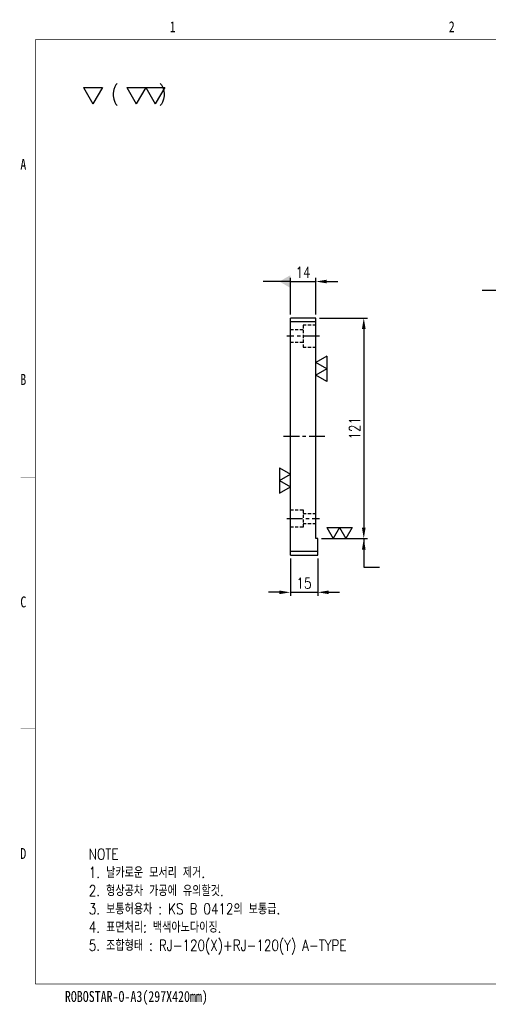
# Model space of a CAD drawing. Extents: x -12877 to 1739, y -9724 to -1345.
# Tile 1 of 2: x -12815 to -12558, y -9724 to -9184. Entities that reach past the tile are written whole.
import ezdxf
from ezdxf.enums import TextEntityAlignment as Align

# ---------------------------------------------------------------- set-up
doc = ezdxf.new("R2010")
doc.units = 0
doc.header["$LTSCALE"] = 7
for name, pattern in [('CENTER', [2, 1.25, -0.25, 0.25, -0.25]), ('DASHED', [0.75, 0.5, -0.25]), ('HIDDEN', [0.375, 0.25, -0.125])]:
    doc.linetypes.add(name, pattern=pattern)
doc.layers.get('0').update_dxf_attribs({"linetype": 'CONTINUOUS'})
doc.layers.get('DEFPOINTS').update_dxf_attribs({"linetype": 'CONTINUOUS'})
for name, color, linetype in [('3', 4, 'CONTINUOUS'), ('CENTERLINE', 3, 'CENTER'), ('DIM', 2, 'CONTINUOUS'), ('DIMENSION', 4, 'CONTINUOUS'), ('HID', 5, 'DASHED'), ('HIDDENLINE', 5, 'HIDDEN')]:
    doc.layers.add(name, color=color, linetype=linetype)
doc.styles.add('GHS', font='romans.shx', dxfattribs={"width": 0.8, "bigfont": 'ghs.shx'})
doc.dimstyles.new('ISO-25(x2.0)', dxfattribs={"dimscale": 2, "dimtxt": 3, "dimasz": 3, "dimexe": 1, "dimexo": 1, "dimgap": 1, "dimtad": 1, "dimdsep": 46, "dimtxsty": 'GHS', "dimcen": 0, "dimclrd": 256, "dimclre": 256, "dimclrt": 9, "dimadec": 0, "dimazin": 2, "dimtfac": 1, "dimtmove": 0, "dimatfit": 3, "dimfxl": 0, "dimlwd": -1, "dimlwe": -1, "dimarcsym": 0})

# ---------------------------------------------------------------- blocks, each defined once
blk = doc.blocks.new('_DatumFilled')
at = {"color": 0, "linetype": 'ByBlock'}
blk.add_solid([(0, 0.577), (-1, 0), (0, -0.577)], dxfattribs=at)
blk = doc.blocks.new('*D5')
at = {"layer": 'DEFPOINTS', "color": 0}
for p in [(-12652.39, -9327.62), (-12666.39, -9347.62), (-12652.39, -9347.62)]:
    blk.add_point(p, dxfattribs=at)
at = {"layer": 'DIMENSION'}
for p, q in [((-12666.39, -9345.62), (-12666.39, -9325.62)), ((-12652.39, -9345.62), (-12652.39, -9325.62)), ((-12672.39, -9327.62), (-12678.39, -9327.62)), ((-12666.39, -9327.62), (-12652.39, -9327.62)), ((-12646.39, -9327.62), (-12640.39, -9327.62))]:
    blk.add_line(p, q, dxfattribs=at)
blk.add_solid([(-12646.39, -9326.62), (-12646.39, -9328.62), (-12652.39, -9327.62)], dxfattribs=at)
at = {"layer": 'DIMENSION', "xscale": 6, "yscale": 6, "zscale": 6}
blk.add_blockref('_DatumFilled', (-12666.39, -9327.62), dxfattribs=at)
at = {"layer": 'DIMENSION', "color": 9, "insert": (-12659.39, -9322.62), "char_height": 6, "attachment_point": 5, "style": 'GHS'}
blk.add_mtext('14', dxfattribs=at)
blk = doc.blocks.new('SF20', base_point=(-8726.258, -6458.815))
at = {"layer": 'DIMENSION'}
for p, q in [((-8726.258, -6457.815), (-8725.68, -6458.815)), ((-8726.258, -6457.815), (-8725.103, -6457.815)), ((-8725.103, -6457.815), (-8725.68, -6458.815)), ((-8725.103, -6457.815), (-8724.526, -6458.815)), ((-8725.103, -6457.815), (-8723.948, -6457.815)), ((-8723.948, -6457.815), (-8724.526, -6458.815))]:
    blk.add_line(p, q, dxfattribs=at)
blk = doc.blocks.new('*D6')
at = {"layer": 'DEFPOINTS', "color": 0}
for p in [(-12652.39, -9347.62), (-12651.39, -9468.62), (-12626.12, -9468.62)]:
    blk.add_point(p, dxfattribs=at)
at = {"layer": 'DIMENSION'}
for p, q in [((-12650.39, -9347.62), (-12624.12, -9347.62)), ((-12626.12, -9353.62), (-12626.12, -9462.62)), ((-12649.39, -9468.62), (-12624.12, -9468.62))]:
    blk.add_line(p, q, dxfattribs=at)
for points in [[(-12627.12, -9353.62), (-12625.12, -9353.62), (-12626.12, -9347.62)], [(-12627.12, -9462.62), (-12625.12, -9462.62), (-12626.12, -9468.62)]]:
    blk.add_solid(points, dxfattribs=at)
at = {"layer": 'DIMENSION', "color": 9, "insert": (-12631.12, -9408.12), "char_height": 6, "attachment_point": 5, "rotation": 90, "style": 'GHS'}
blk.add_mtext('121', dxfattribs=at)
blk = doc.blocks.new('*D7')
at = {"layer": 'DEFPOINTS', "color": 0}
for p in [(-12666.39, -9477.62), (-12651.39, -9477.62), (-12651.39, -9498.08)]:
    blk.add_point(p, dxfattribs=at)
at = {"layer": 'DIMENSION'}
for p, q in [((-12666.39, -9479.62), (-12666.39, -9500.08)), ((-12651.39, -9479.62), (-12651.39, -9500.08)), ((-12672.39, -9498.08), (-12678.39, -9498.08)), ((-12666.39, -9498.08), (-12651.39, -9498.08)), ((-12645.39, -9498.08), (-12639.39, -9498.08))]:
    blk.add_line(p, q, dxfattribs=at)
for points in [[(-12672.39, -9497.08), (-12672.39, -9499.08), (-12666.39, -9498.08)], [(-12645.39, -9497.08), (-12645.39, -9499.08), (-12651.39, -9498.08)]]:
    blk.add_solid(points, dxfattribs=at)
at = {"layer": 'DIMENSION', "color": 9, "insert": (-12658.89, -9493.08), "char_height": 6, "attachment_point": 5, "style": 'GHS'}
blk.add_mtext('15', dxfattribs=at)
blk = doc.blocks.new('SF10', base_point=(-7639.678, -6381.145))
at = {"layer": 'DIMENSION'}
for p, q in [((-7639.678, -6380.145), (-7639.1, -6381.145)), ((-7639.678, -6380.145), (-7638.523, -6380.145)), ((-7638.523, -6380.145), (-7639.1, -6381.145))]:
    blk.add_line(p, q, dxfattribs=at)
blk = doc.blocks.new('A3-DJ')
at = {"const_width": 0.2}
for points in [[(30, 269), (410, 269)], [(30, 269), (30, 10)], [(30, 10), (410, 10)]]:
    blk.add_lwpolyline(points, dxfattribs=at)
at = {"layer": '3', "const_width": 0.05}
for points in [[(106.5, 273), (106.5, 269)], [(26, 200), (30, 200)], [(26, 149), (30, 149)], [(26, 80), (30, 80)]]:
    blk.add_lwpolyline(points, dxfattribs=at)
at = {"layer": '3', "width": 0.8}
for s, p in [('1', (67.68, 272.54)), ('2', (144.18, 272.54)), ('A', (26.72, 234.81)), ('B', (26.72, 175.81)), ('C', (26.72, 114.81)), ('D', (26.72, 45.81)), ('ROBOSTAR-O-A3(297X420mm)', (57.72, 6.36))]:
    blk.add_text(s, height=3, dxfattribs=at).set_placement(p, align=Align.MIDDLE)

msp = doc.modelspace()

# ---------------------------------------------------------------- linework, layer by layer
for p, q in [((-12652.392, -9347.621), (-12666.392, -9347.621)), ((-12666.392, -9477.621), (-12666.392, -9347.621)), ((-12652.392, -9468.621), (-12652.392, -9347.621)), ((-12666.392, -9349.621), (-12652.392, -9349.621)), ((-12651.392, -9468.621), (-12652.392, -9468.621)), ((-12651.392, -9475.621), (-12651.392, -9468.621)), ((-12666.392, -9477.621), (-12651.392, -9477.621)), ((-12651.392, -9475.621), (-12652.392, -9475.621)), ((-12651.392, -9477.621), (-12651.392, -9475.621))]:
    msp.add_line(p, q)
at = {"layer": 'CENTERLINE'}
for p, q in [((-12650.392, -9357.621), (-12668.392, -9357.621)), ((-12647.392, -9412.621), (-12671.392, -9412.621)), ((-12668.392, -9457.621), (-12650.312, -9457.621))]:
    msp.add_line(p, q, dxfattribs=at)
at = {"layer": 'HID', "color": 7, "linetype": 'Continuous'}
msp.add_line((-12652.392, -9475.621), (-12666.392, -9475.621), dxfattribs=at)
at = {"layer": 'HIDDENLINE'}
for p, q in [((-12659.392, -9351.621), (-12659.392, -9363.621)), ((-12652.392, -9351.621), (-12659.392, -9351.621)), ((-12659.392, -9354.121), (-12666.392, -9354.121)), ((-12659.392, -9361.121), (-12666.392, -9361.121)), ((-12659.392, -9363.621), (-12652.392, -9363.621)), ((-12666.392, -9452.871), (-12659.392, -9452.871)), ((-12659.392, -9452.871), (-12659.392, -9462.371)), ((-12659.392, -9454.871), (-12652.392, -9454.871)), ((-12659.392, -9460.371), (-12652.392, -9460.371)), ((-12659.392, -9462.371), (-12666.392, -9462.371))]:
    msp.add_line(p, q, dxfattribs=at)

# ---------------------------------------------------------------- block references
at = {"xscale": 2, "yscale": 2, "zscale": 2}
msp.add_blockref('A3-DJ', (-12866.246, -9732.961), dxfattribs=at)
at = {"layer": 'DIM', "xscale": 9, "yscale": 9, "zscale": 1.2}
for name, p in [('SF10', (-12779.792, -9230.143)), ('SF20', (-12756.043, -9230.143))]:
    msp.add_blockref(name, p, dxfattribs=at)
at = {"layer": 'DIM', "yscale": 6}
for p, xscale, rotation in [((-12652.392, -9368.554), 6, 270), ((-12666.392, -9429.805), -6, 90)]:
    msp.add_blockref('SF20', p, dxfattribs=dict(at, xscale=xscale, rotation=rotation))
at = {"layer": 'DIM', "xscale": 6, "yscale": 6}
msp.add_blockref('SF20', (-12646.42, -9468.621), dxfattribs=at)

# ---------------------------------------------------------------- texts
at = {"color": 9, "insert": (-12776.883, -9638.704), "char_height": 6, "width": 276.93333, "attachment_point": 1, "style": 'GHS'}
msp.add_mtext('NOTE\\P1. 날카로운 모서리 제거.\\P2. 형상공차 가공에 유의할것.\\P3. 보통허용차 : KS B 0412의 보통급.\\P4. 표면처리: 백색아노다이징.\\P{\\C6;5. 조합형태 : RJ-120(X)+RJ-120(Y) A-TYPE}', dxfattribs=at)
at = {"layer": 'DIMENSION', "style": 'GHS', "width": 0.9}
msp.add_text('(    )', height=8, dxfattribs=at).set_placement((-12764.787, -9228.437))

# ---------------------------------------------------------------- dimensions: what is measured, and where the dimension line sits
at = {"layer": 'DIMENSION'}
dim = msp.add_linear_dim(base=(-12652.392, -9327.621), p1=(-12666.392, -9347.621), p2=(-12652.392, -9347.621), dimstyle='ISO-25(x2.0)', override={"dimblk1": 'DatumFilled', "dimsah": 1}, dxfattribs=at)
dim.commit()
dim.dimension.update_dxf_attribs({"geometry": '*D5', "text_midpoint": (-12659.392, -9322.621)})
dim = msp.add_linear_dim(base=(-12626.122, -9468.621), p1=(-12652.392, -9347.621), p2=(-12651.392, -9468.621), angle=90, dimstyle='ISO-25(x2.0)', dxfattribs=at)
dim.commit()
dim.dimension.update_dxf_attribs({"geometry": '*D6', "text_midpoint": (-12631.122, -9408.121)})
dim = msp.add_linear_dim(base=(-12651.392, -9498.081), p1=(-12666.392, -9477.621), p2=(-12651.392, -9477.621), dimstyle='ISO-25(x2.0)', dxfattribs=at)
dim.commit()
dim.dimension.update_dxf_attribs({"geometry": '*D7', "text_midpoint": (-12658.892, -9493.081)})

# ---------------------------------------------------------------- leaders
msp.add_leader([(-12666.392, -9327.621), (-12681.264, -9327.621)], dimstyle='ISO-25(x2.0)', override={"dimgap": 1, "dimtad": 1, "dimldrblk": 'DatumFilled'}, dxfattribs=at)
at = {"layer": 'DIMENSION', "annotation_type": 0, "has_hookline": 1, "hookline_direction": 1, "text_width": 18.514}
msp.add_leader([(-12520.434, -9348.621), (-12534.767, -9332.452), (-12540.767, -9332.452)], dimstyle='ISO-25(x2.0)', override={"dimgap": 1, "dimtad": 1}, dxfattribs=at)
at = {"layer": 'DIMENSION'}
msp.add_leader([(-12626.122, -9468.621), (-12626.122, -9484.201), (-12617.51, -9484.201)], dimstyle='ISO-25(x2.0)', dxfattribs=at)

doc.saveas('drawing.dxf')
